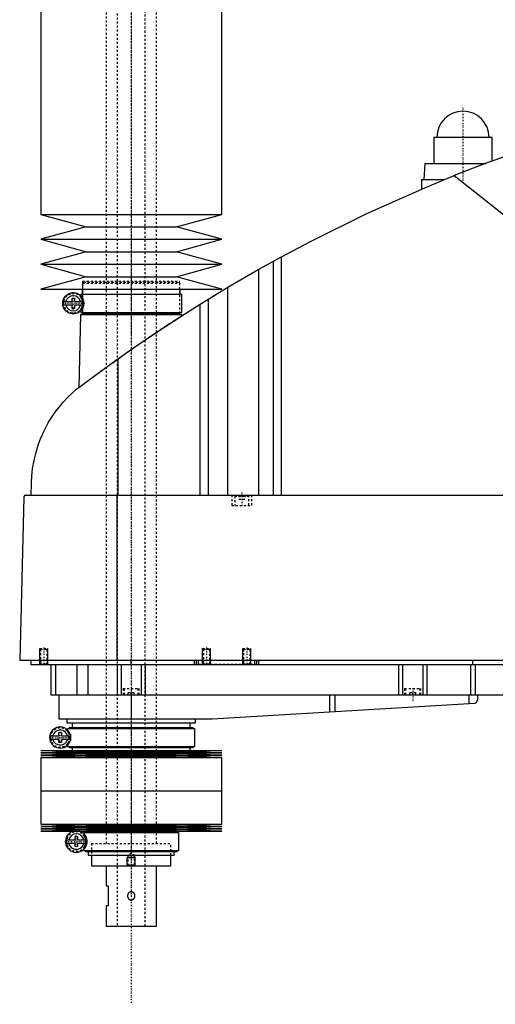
# Model space of a CAD drawing. Extents: x -1056 to 156, y -136 to 719.
# Tile 1 of 5: x -1056 to -819, y -136 to 353. Entities that reach past the tile are written whole.
import ezdxf

# ---------------------------------------------------------------- set-up
doc = ezdxf.new("R2010")
doc.units = 0
doc.linetypes.add('CENTER', pattern=[1.5, 0.45, -0.5, 0.05, -0.5])
doc.linetypes.add('DASHED', pattern=[2, 1, -1])
for name, color, linetype in [('AM_0', 7, 'CONTINUOUS'), ('AM_10', 7, 'CONTINUOUS'), ('AM_3', 7, 'DASHED'), ('AM_7', 7, 'CENTER')]:
    doc.layers.add(name, color=color, linetype=linetype)

msp = doc.modelspace()

# ---------------------------------------------------------------- linework, layer by layer
at = {"layer": 'AM_0', "color": 7, "linetype": 'CONTINUOUS'}
for p, q in [((-1045, 435.75), (-1045, 256.2)), ((-955, 256.2), (-955, 435.75)), ((-849.5, 294.5), (-849.5, 281.5)), ((-849.5, 294.5), (-820.5, 294.5)), ((-820.5, 282.67), (-820.5, 294.5)), ((-854, 281.5), (-854.5, 273.5)), ((-854, 281.5), (-823.65, 281.5)), ((-839.33, 275.44), (-695.22, 161.75)), ((-855.65, 273.5), (-855.65, 268.73)), ((-855.65, 273.5), (-844.16, 273.5)), ((-1045, 256.2), (-1022.5, 250)), ((-1045, 256.2), (-955, 256.2)), ((-977.5, 250), (-955, 256.2)), ((-1022.5, 250), (-1045, 243.8)), ((-1022.5, 250), (-977.5, 250)), ((-955, 243.8), (-977.5, 250)), ((-1045, 243.8), (-1022.5, 237.6)), ((-1045, 243.8), (-955, 243.8)), ((-977.5, 237.6), (-955, 243.8)), ((-1022.5, 237.6), (-1045, 231.4)), ((-1022.5, 237.6), (-977.5, 237.6)), ((-955, 231.4), (-977.5, 237.6)), ((-936.56, 228.89), (-925.22, 235.17)), ((-925.22, 116.6), (-925.22, 235.17)), ((-1045, 231.4), (-1022.5, 225.2)), ((-1045, 231.4), (-955, 231.4)), ((-977.5, 225.2), (-955, 231.4)), ((-929.22, 116.6), (-929.22, 232.98)), ((-1022.5, 225.2), (-1045, 219)), ((-1022.5, 225.2), (-977.5, 225.2)), ((-955, 219), (-977.5, 225.2)), ((-951.96, 219.97), (-936.56, 228.89)), ((-936.56, 116.6), (-936.56, 228.89)), ((-1045, 219), (-955, 219)), ((-1025.15, 216.5), (-1025.15, 215.72)), ((-1025.15, 216.5), (-974.85, 216.5)), ((-1024.35, 219), (-1024.35, 216.5)), ((-975.65, 216.5), (-975.65, 219)), ((-974.85, 207.5), (-974.85, 216.5)), ((-965.65, 211.64), (-951.96, 219.97)), ((-951.96, 116.6), (-951.96, 219.97)), ((-1033.63, 212.9), (-1029.45, 212.9)), ((-1029.45, 211.1), (-1033.63, 211.1)), ((-1029.45, 212.9), (-1029.45, 214.5)), ((-1029.45, 214.5), (-1028.25, 214.5)), ((-1029.45, 209.5), (-1029.45, 211.1)), ((-1028.25, 214.5), (-1028.25, 212.9)), ((-1028.25, 212.9), (-1024.07, 212.9)), ((-1028.25, 211.1), (-1028.25, 209.5)), ((-1024.07, 211.1), (-1028.25, 211.1)), ((-965.65, 116.6), (-965.65, 211.64)), ((-961.52, 116.6), (-961.52, 214.2)), ((-1028.25, 209.5), (-1029.45, 209.5)), ((-1025.17, 206.5), (-1026.04, 170.15)), ((-1025.17, 206.5), (-974.83, 206.5)), ((-1025.15, 208.28), (-1025.15, 207.5)), ((-1025.15, 207.5), (-974.85, 207.5)), ((-1024.35, 207.5), (-1024.35, 207)), ((-1024.35, 207), (-975.65, 207)), ((-1024.18, 207), (-1024.18, 206.5)), ((-975.83, 206.5), (-975.83, 207)), ((-975.65, 207), (-975.65, 207.5)), ((-974.81, 205.86), (-974.83, 206.5)), ((-1006.53, 116.6), (-1006.53, 184.45)), ((-1049.77, 116.6), (-1049.63, 122.62)), ((-1053.45, 115.63), (-1055.5, 34.5)), ((-1052.45, 116.6), (-482.05, 116.6)), ((-1007.01, 34.5), (-1007.01, 116.6)), ((-478.96, 34.5), (-1055.5, 34.5)), ((-1050, 34.5), (-1050, 32.5)), ((-1000, 32.5), (-1000, 34.5)), ((-968.5, 32.5), (-968.5, 34.5)), ((-967.5, 32.5), (-967.5, 34.5)), ((-966.5, 32.5), (-966.5, 34.5)), ((-938.5, 32.5), (-938.5, 34.5)), ((-937.5, 32.5), (-937.5, 34.5)), ((-936.5, 32.5), (-936.5, 34.5)), ((-830, 32.5), (-830, 34.5)), ((-1050, 32.5), (-510, 32.5)), ((-1040, 32.5), (-1040, 17.5)), ((-1037.69, 32.5), (-1037.69, 17.5)), ((-1027.09, 32.5), (-1027.09, 17.5)), ((-1021.56, 32.5), (-1021.56, 17.5)), ((-1007, 32.5), (-1007, 17.5)), ((-1005, 32.5), (-1005, 17.5)), ((-995, 32.5), (-995, 17.5)), ((-993, 32.5), (-993, 17.5)), ((-867, 32.5), (-867, 17.5)), ((-865, 32.5), (-865, 17.5)), ((-855, 32.5), (-855, 17.5)), ((-853, 32.5), (-853, 17.5)), ((-831.18, 32.5), (-831.18, 17.5)), ((-828.85, 32.5), (-828.85, 17.5)), ((-1040, 17.5), (-732, 17.5)), ((-1036, 17.5), (-1036, 5.5)), ((-1000, 17.5), (-1000, 5.5)), ((-901.33, 17.5), (-901.33, 8.99)), ((-898.68, 17.5), (-898.68, 9.14)), ((-832.14, 17.5), (-832.14, 13.1)), ((-827.8, 17.5), (-827.8, 14.74)), ((-959.7, 5.52), (-829.14, 13.27)), ((-1036, 5.5), (-960.3, 5.5)), ((-1032, 5.5), (-1032, 3.5)), ((-968, 3.5), (-968, 5.5)), ((-1032, 3.5), (-968, 3.5)), ((-1031.65, 0.7), (-1031.65, -0.08)), ((-1031.65, 0.7), (-968.35, 0.7)), ((-1030.85, 1.2), (-1030.85, 0.7)), ((-1030.85, 1.2), (-969.15, 1.2)), ((-1029.35, 3.5), (-1029.35, 1.2)), ((-970.65, 1.2), (-970.65, 3.5)), ((-969.15, 0.7), (-969.15, 1.2)), ((-968.35, -8.3), (-968.35, 0.7)), ((-1040.13, -2.9), (-1035.95, -2.9)), ((-1035.95, -4.7), (-1040.13, -4.7)), ((-1035.95, -2.9), (-1035.95, -1.3)), ((-1035.95, -1.3), (-1034.75, -1.3)), ((-1035.95, -6.3), (-1035.95, -4.7)), ((-1034.75, -1.3), (-1034.75, -2.9)), ((-1034.75, -2.9), (-1030.57, -2.9)), ((-1034.75, -4.7), (-1034.75, -6.3)), ((-1030.57, -4.7), (-1034.75, -4.7)), ((-1034.75, -6.3), (-1035.95, -6.3)), ((-1031.65, -7.52), (-1031.65, -8.3)), ((-1031.65, -8.3), (-968.35, -8.3)), ((-1030.85, -8.3), (-1030.85, -8.8)), ((-1030.85, -8.8), (-969.15, -8.8)), ((-1029.35, -8.8), (-1029.35, -10.25)), ((-970.65, -10.25), (-970.65, -8.8)), ((-969.15, -8.8), (-969.15, -8.3)), ((-1045, -10.25), (-1022.5, -10.82)), ((-1045, -10.25), (-955, -10.25)), ((-1022.5, -10.82), (-1045, -11.39)), ((-1045, -11.39), (-1022.5, -11.96)), ((-1045, -11.39), (-955, -11.39)), ((-1022.5, -11.96), (-1045, -12.53)), ((-1045, -12.53), (-1022.5, -13.1)), ((-1045, -12.53), (-955, -12.53)), ((-1022.5, -13.1), (-1045, -13.67)), ((-1045, -13.67), (-1045, -30.25)), ((-1045, -13.67), (-955, -13.67)), ((-1022.5, -10.82), (-977.5, -10.82)), ((-1022.5, -11.96), (-977.5, -11.96)), ((-1022.5, -13.1), (-977.5, -13.1)), ((-977.5, -10.82), (-955, -10.25)), ((-955, -11.39), (-977.5, -10.82)), ((-977.5, -11.96), (-955, -11.39)), ((-955, -12.53), (-977.5, -11.96)), ((-977.5, -13.1), (-955, -12.53)), ((-955, -13.67), (-977.5, -13.1)), ((-955, -30.25), (-955, -13.67)), ((-1045, -30.25), (-955, -30.25)), ((-1045, -30.25), (-1045, -46.83)), ((-1045, -30.25), (-955, -30.25)), ((-955, -46.83), (-955, -30.25)), ((-1045, -46.83), (-1022.5, -47.4)), ((-1045, -46.83), (-955, -46.83)), ((-1022.5, -47.4), (-1045, -47.97)), ((-1045, -47.97), (-1022.5, -48.54)), ((-1045, -47.97), (-955, -47.97)), ((-1022.5, -48.54), (-1045, -49.11)), ((-1022.5, -47.4), (-977.5, -47.4)), ((-1022.5, -48.54), (-977.5, -48.54)), ((-977.5, -47.4), (-955, -46.83)), ((-955, -47.97), (-977.5, -47.4)), ((-977.5, -48.54), (-955, -47.97)), ((-955, -49.11), (-977.5, -48.54)), ((-1045, -49.11), (-1022.5, -49.68)), ((-1045, -49.11), (-955, -49.11)), ((-1022.5, -49.68), (-1045, -50.25)), ((-1045, -50.25), (-955, -50.25)), ((-1027.95, -54.6), (-1027.95, -53)), ((-1027.95, -53), (-1026.75, -53)), ((-1026.75, -53), (-1026.75, -54.6)), ((-1023.65, -51), (-1023.65, -51.6)), ((-1023.65, -51), (-976.35, -51)), ((-1022.85, -50.5), (-1022.85, -51)), ((-1022.85, -50.5), (-977.15, -50.5)), ((-1022.5, -49.68), (-977.5, -49.68)), ((-1021.35, -50.25), (-1021.35, -50.5)), ((-978.65, -50.5), (-978.65, -50.25)), ((-977.5, -49.68), (-955, -49.11)), ((-955, -50.25), (-977.5, -49.68)), ((-977.15, -51), (-977.15, -50.5)), ((-976.35, -60), (-976.35, -51)), ((-1032.26, -54.6), (-1027.95, -54.6)), ((-1027.95, -56.4), (-1032.26, -56.4)), ((-1027.95, -58), (-1027.95, -56.4)), ((-1026.75, -58), (-1027.95, -58)), ((-1026.75, -54.6), (-1022.44, -54.6)), ((-1026.75, -56.4), (-1026.75, -58)), ((-1022.44, -56.4), (-1026.75, -56.4)), ((-1023.65, -59.4), (-1023.65, -60)), ((-1023.65, -60), (-976.35, -60)), ((-1022.85, -60), (-1022.85, -60.5)), ((-1022.85, -60.5), (-977.15, -60.5)), ((-1021.35, -60.5), (-1021.35, -62.2)), ((-1021.35, -62.2), (-978.65, -62.2)), ((-1019.75, -62.2), (-1019.75, -67.5)), ((-980.25, -67.5), (-980.25, -62.2)), ((-978.65, -62.2), (-978.65, -60.5)), ((-977.15, -60.5), (-977.15, -60)), ((-1019.75, -67.5), (-980.25, -67.5)), ((-1012.5, -67.5), (-1012.5, -77.5)), ((-987.5, -97.5), (-987.5, -67.5)), ((-1012.5, -77.5), (-1011.5, -77.5)), ((-1011.5, -77.5), (-1011.5, -87.5)), ((-1012.5, -87.5), (-1012.5, -97.5)), ((-1011.5, -87.5), (-1012.5, -87.5)), ((-1012.5, -97.5), (-987.5, -97.5))]:
    msp.add_line(p, q, dxfattribs=at)
for points in [[(-742.03, 307.16, 0), (-758.52, 302.74, 0), (-791.19, 292.86, 0), (-823.4, 281.59, 0), (-839.33, 275.44, 0)], [(-925.22, 235.17, 0), (-911.24, 242.59, 0), (-882.87, 256.58, 0), (-853.96, 269.45, 0), (-839.33, 275.44, 0)], [(-1006.53, 184.45, 0), (-999.84, 189.16, 0), (-986.3, 198.36, 0), (-972.58, 207.29, 0), (-965.65, 211.64, 0)], [(-1028.19, 168.52, 0), (-1027.65, 168.93, 0), (-1026.56, 169.75, 0), (-1025.45, 170.59, 0), (-1024.89, 171.01, 0), (-1024.33, 171.44, 0), (-1023.19, 172.3, 0), (-1022.03, 173.16, 0), (-1020.86, 174.04, 0), (-1019.67, 174.92, 0), (-1018.47, 175.81, 0), (-1017.86, 176.26, 0), (-1017.25, 176.7, 0), (-1016.03, 177.6, 0), (-1014.79, 178.51, 0), (-1013.54, 179.42, 0), (-1012.29, 180.33, 0), (-1011.02, 181.24, 0), (-1010.38, 181.7, 0), (-1009.75, 182.16, 0), (-1008.46, 183.08, 0), (-1007.18, 184, 0), (-1006.53, 184.45, 0)], [(-1049.63, 122.62, 0), (-1049.63, 122.9, 0), (-1049.61, 123.44, 0), (-1049.59, 123.97, 0), (-1049.58, 124.22, 0), (-1049.56, 124.47, 0), (-1049.53, 124.96, 0), (-1049.5, 125.44, 0), (-1049.47, 125.91, 0), (-1049.43, 126.37, 0), (-1049.39, 126.83, 0), (-1049.37, 127.05, 0), (-1049.35, 127.27, 0), (-1049.31, 127.72, 0), (-1049.26, 128.15, 0), (-1049.07, 129.67, 0), (-1048.88, 130.94, 0), (-1048.67, 132.21, 0), (-1048.16, 134.76, 0), (-1047.54, 137.32, 0), (-1046.8, 139.89, 0), (-1045.93, 142.48, 0), (-1044.93, 145.07, 0), (-1044.38, 146.37, 0), (-1043.8, 147.67, 0), (-1042.52, 150.27, 0), (-1041.09, 152.85, 0), (-1039.52, 155.41, 0), (-1037.8, 157.92, 0), (-1035.93, 160.4, 0), (-1034.94, 161.61, 0), (-1033.91, 162.81, 0), (-1031.74, 165.15, 0), (-1029.41, 167.42, 0), (-1028.19, 168.52, 0)], [(-1052.45, 116.6, 0), (-1052.48, 116.6, 0), (-1052.54, 116.6, 0), (-1052.61, 116.59, 0), (-1052.64, 116.58, 0), (-1052.67, 116.57, 0), (-1052.74, 116.56, 0), (-1052.8, 116.54, 0), (-1052.86, 116.51, 0), (-1052.93, 116.48, 0), (-1052.99, 116.44, 0), (-1053.02, 116.42, 0), (-1053.05, 116.4, 0), (-1053.1, 116.36, 0), (-1053.16, 116.3, 0), (-1053.21, 116.24, 0), (-1053.27, 116.18, 0), (-1053.3, 116.13, 0), (-1053.3, 116.12, 0), (-1053.31, 116.11, 0), (-1053.32, 116.1, 0), (-1053.32, 116.09, 0), (-1053.33, 116.08, 0), (-1053.34, 116.06, 0), (-1053.34, 116.05, 0), (-1053.35, 116.04, 0), (-1053.35, 116.03, 0), (-1053.36, 116.01, 0), (-1053.37, 116, 0), (-1053.37, 115.99, 0), (-1053.38, 115.97, 0), (-1053.39, 115.95, 0), (-1053.39, 115.93, 0), (-1053.4, 115.91, 0), (-1053.41, 115.89, 0), (-1053.41, 115.88, 0), (-1053.41, 115.87, 0), (-1053.42, 115.84, 0), (-1053.43, 115.82, 0), (-1053.43, 115.79, 0), (-1053.43, 115.78, 0), (-1053.43, 115.77, 0), (-1053.44, 115.77, 0), (-1053.44, 115.77, 0), (-1053.44, 115.76, 0), (-1053.44, 115.76, 0), (-1053.44, 115.75, 0), (-1053.44, 115.75, 0), (-1053.44, 115.74, 0), (-1053.44, 115.74, 0), (-1053.44, 115.74, 0), (-1053.44, 115.73, 0), (-1053.44, 115.73, 0), (-1053.44, 115.72, 0), (-1053.44, 115.72, 0), (-1053.44, 115.72, 0), (-1053.44, 115.71, 0), (-1053.44, 115.71, 0), (-1053.44, 115.71, 0), (-1053.44, 115.7, 0), (-1053.45, 115.7, 0), (-1053.45, 115.69, 0), (-1053.45, 115.69, 0), (-1053.45, 115.68, 0), (-1053.45, 115.68, 0), (-1053.45, 115.67, 0), (-1053.45, 115.67, 0), (-1053.45, 115.67, 0), (-1053.45, 115.66, 0), (-1053.45, 115.65, 0), (-1053.45, 115.65, 0), (-1053.45, 115.64, 0), (-1053.45, 115.64, 0), (-1053.45, 115.64, 0), (-1053.45, 115.63, 0), (-1053.45, 115.63, 0), (-1053.45, 115.63, 0)], [(-829.14, 13.27, 0), (-829.07, 13.3, 0), (-828.93, 13.36, 0), (-828.8, 13.42, 0), (-828.73, 13.46, 0), (-828.67, 13.49, 0), (-828.56, 13.57, 0), (-828.45, 13.66, 0), (-828.35, 13.75, 0), (-828.26, 13.84, 0), (-828.18, 13.94, 0), (-828.14, 13.99, 0), (-828.11, 14.04, 0), (-828.04, 14.14, 0), (-827.98, 14.24, 0), (-827.93, 14.34, 0), (-827.89, 14.44, 0), (-827.86, 14.53, 0), (-827.84, 14.58, 0), (-827.84, 14.58, 0), (-827.84, 14.6, 0), (-827.83, 14.61, 0), (-827.83, 14.62, 0), (-827.83, 14.62, 0), (-827.83, 14.64, 0), (-827.82, 14.65, 0), (-827.82, 14.66, 0), (-827.82, 14.67, 0), (-827.81, 14.68, 0), (-827.81, 14.69, 0), (-827.81, 14.69, 0), (-827.81, 14.7, 0), (-827.81, 14.71, 0), (-827.8, 14.72, 0), (-827.8, 14.72, 0), (-827.8, 14.73, 0), (-827.8, 14.73, 0), (-827.8, 14.73, 0), (-827.8, 14.73, 0), (-827.8, 14.74, 0), (-827.8, 14.74, 0)], [(-1030.34, -2.22, 0), (-1030.34, -2.23, 0), (-1030.34, -2.24, 0), (-1030.33, -2.26, 0), (-1030.33, -2.27, 0), (-1030.33, -2.28, 0), (-1030.32, -2.29, 0), (-1030.32, -2.31, 0), (-1030.31, -2.33, 0), (-1030.31, -2.35, 0), (-1030.3, -2.37, 0), (-1030.3, -2.38, 0), (-1030.3, -2.39, 0), (-1030.3, -2.41, 0), (-1030.29, -2.44, 0), (-1030.29, -2.46, 0), (-1030.28, -2.48, 0), (-1030.28, -2.51, 0), (-1030.28, -2.52, 0), (-1030.27, -2.53, 0), (-1030.27, -2.56, 0), (-1030.27, -2.58, 0), (-1030.26, -2.59, 0), (-1030.26, -2.61, 0), (-1030.26, -2.63, 0), (-1030.25, -2.66, 0), (-1030.25, -2.67, 0), (-1030.25, -2.69, 0), (-1030.25, -2.71, 0), (-1030.24, -2.74, 0), (-1030.24, -2.77, 0), (-1030.24, -2.8, 0), (-1030.23, -2.83, 0), (-1030.23, -2.84, 0), (-1030.23, -2.86, 0), (-1030.23, -2.89, 0), (-1030.23, -2.92, 0), (-1030.22, -2.95, 0), (-1030.22, -2.98, 0), (-1030.22, -3.02, 0), (-1030.22, -3.03, 0), (-1030.22, -3.05, 0), (-1030.21, -3.08, 0), (-1030.21, -3.11, 0), (-1030.21, -3.15, 0), (-1030.21, -3.18, 0), (-1030.2, -3.21, 0), (-1030.2, -3.23, 0), (-1030.2, -3.25, 0), (-1030.2, -3.28, 0), (-1030.2, -3.31, 0), (-1030.19, -3.43, 0), (-1030.19, -3.64, 0), (-1030.19, -3.74, 0), (-1030.19, -3.84, 0), (-1030.19, -4.04, 0), (-1030.2, -4.25, 0), (-1030.2, -4.37, 0), (-1030.21, -4.4, 0), (-1030.21, -4.43, 0), (-1030.21, -4.45, 0), (-1030.21, -4.47, 0), (-1030.21, -4.5, 0), (-1030.21, -4.53, 0), (-1030.22, -4.56, 0), (-1030.22, -4.6, 0), (-1030.22, -4.63, 0), (-1030.22, -4.65, 0), (-1030.22, -4.66, 0), (-1030.23, -4.7, 0), (-1030.23, -4.73, 0), (-1030.23, -4.76, 0), (-1030.24, -4.79, 0), (-1030.24, -4.83, 0), (-1030.24, -4.84, 0), (-1030.24, -4.86, 0), (-1030.25, -4.89, 0), (-1030.25, -4.92, 0), (-1030.25, -4.93, 0), (-1030.26, -4.95, 0), (-1030.26, -4.98, 0), (-1030.26, -5.01, 0), (-1030.27, -5.03, 0), (-1030.27, -5.04, 0), (-1030.27, -5.07, 0), (-1030.28, -5.1, 0), (-1030.28, -5.12, 0), (-1030.29, -5.15, 0), (-1030.29, -5.18, 0), (-1030.3, -5.19, 0), (-1030.3, -5.2, 0), (-1030.3, -5.23, 0), (-1030.31, -5.25, 0), (-1030.31, -5.27, 0), (-1030.32, -5.29, 0), (-1030.32, -5.31, 0), (-1030.33, -5.32, 0), (-1030.33, -5.33, 0), (-1030.34, -5.35, 0), (-1030.34, -5.37, 0), (-1030.34, -5.38, 0)]]:
    msp.add_polyline3d(points, dxfattribs=at)
msp.add_circle((-1028.85, 212), 5.25, dxfattribs=at)
for centre, radius, start, end in [((-835, 294.5), 13, 0, 180), ((-1028.85, 212), 3.75, 13.8865, 166.1135), ((-1028.85, 212), 4.87, 169.3459, 190.6541), ((-1028.85, 212), 3.75, 193.8865, 346.1135), ((-1028.85, 212), 4.87, 349.3459, 10.6541), ((-960.3, 15.5), 10, 270, 273.4), ((-1035.35, -3.8), 5.25, 17.5154, 342.4846), ((-1035.35, -3.8), 4.87, 169.3459, 190.6541), ((-1035.35, -3.8), 3.75, 13.8865, 166.1135), ((-1035.35, -3.8), 3.75, 193.8865, 346.1135), ((-1035.35, -3.8), 4.87, 349.3459, 10.6541), ((-1027.35, -55.5), 5.38, 102.3808, 77.6192), ((-1027.35, -55.5), 3.87, 13.43, 166.57), ((-1027.35, -55.5), 4.99, 169.6156, 190.3844), ((-1027.35, -55.5), 3.88, 193.43, 346.57), ((-1027.35, -55.5), 4.99, 349.6156, 10.3844)]:
    msp.add_arc(centre, radius, start, end, dxfattribs=at)
at = {"layer": 'AM_10', "color": 7, "linetype": 'CONTINUOUS'}
for p, q in [((-1045.5, 32.5), (-1045.5, 40.5)), ((-1041.5, 32.5), (-1041.5, 40.5)), ((-964.5, 32.5), (-964.5, 40.5)), ((-960.5, 32.5), (-960.5, 40.5)), ((-944.5, 32.5), (-944.5, 40.5)), ((-940.5, 32.5), (-940.5, 40.5)), ((-1001.62, -62.84), (-1002, -63.5)), ((-998, -63.5), (-1002, -63.5)), ((-1002, -67.5), (-1002, -63.5)), ((-998.38, -62.84), (-998, -63.5)), ((-998, -67.5), (-998, -63.5))]:
    msp.add_line(p, q, dxfattribs=at)
at = {"layer": 'AM_3', "color": 6, "linetype": 'DASHED'}
for p, q in [((-1007, 680), (-1007, -97.5)), ((-993, -97.5), (-993, 680)), ((-1012.5, 664.5), (-1012.5, -56.5)), ((-987.5, -56.5), (-987.5, 664.5)), ((-1024.18, 223), (-1024.18, 207)), ((-1024.18, 223), (-975.83, 223)), ((-1023.67, 222.5), (-1024.18, 222)), ((-1024.18, 222), (-1024.18, 207)), ((-1024.18, 222), (-975.83, 222)), ((-1023.67, 222.5), (-976.33, 222.5)), ((-975.83, 222), (-976.33, 222.5)), ((-975.83, 207), (-975.83, 223)), ((-975.83, 207), (-975.83, 222)), ((-1025.15, 215.72), (-1025.15, 215.06)), ((-1024.16, 209.65), (-1024.16, 214.35)), ((-1025.15, 208.94), (-1025.15, 208.28)), ((-950, 116.6), (-950, 111.6)), ((-948.1, 116.6), (-948.5, 116.2)), ((-948.5, 116.2), (-948.5, 111.6)), ((-948.5, 116.2), (-941.5, 116.2)), ((-946.5, 116.6), (-946.5, 114.6)), ((-946.5, 114.6), (-943.5, 114.6)), ((-945, 116.6), (-945, 114.6)), ((-943.5, 116.6), (-943.5, 114.6)), ((-941.5, 116.2), (-941.9, 116.6)), ((-941.5, 111.6), (-941.5, 116.2)), ((-940, 111.6), (-940, 116.6)), ((-950, 111.6), (-940, 111.6)), ((-1045.5, 40.5), (-1045.12, 40.12)), ((-1045.5, 40.5), (-1041.5, 40.5)), ((-1045.12, 40.12), (-1045.12, 32.88)), ((-1045.12, 40.12), (-1041.88, 40.12)), ((-1041.88, 40.12), (-1041.5, 40.5)), ((-1041.88, 32.88), (-1041.88, 40.12)), ((-964.5, 40.5), (-964.12, 40.12)), ((-964.5, 40.5), (-960.5, 40.5)), ((-964.12, 40.12), (-964.12, 32.88)), ((-964.12, 40.12), (-960.88, 40.12)), ((-960.88, 40.12), (-960.5, 40.5)), ((-960.88, 32.88), (-960.88, 40.12)), ((-944.5, 40.5), (-944.12, 40.12)), ((-944.5, 40.5), (-940.5, 40.5)), ((-944.12, 40.12), (-944.12, 32.88)), ((-944.12, 40.12), (-940.88, 40.12)), ((-940.88, 40.12), (-940.5, 40.5)), ((-940.88, 32.88), (-940.88, 40.12)), ((-1045.12, 32.88), (-1045.5, 32.5)), ((-1045.12, 32.88), (-1041.88, 32.88)), ((-1041.5, 32.5), (-1041.88, 32.88)), ((-937.5, 32.5), (-966.5, 32.5)), ((-964.12, 32.88), (-964.5, 32.5)), ((-964.12, 32.88), (-960.88, 32.88)), ((-960.5, 32.5), (-960.88, 32.88)), ((-944.12, 32.88), (-944.5, 32.5)), ((-944.12, 32.88), (-940.88, 32.88)), ((-940.5, 32.5), (-940.88, 32.88)), ((-1004, 20.5), (-1004, 17.5)), ((-1004, 20.5), (-996, 20.5)), ((-1003.5, 20.5), (-1003.5, 17.5)), ((-996.5, 17.5), (-996.5, 20.5)), ((-996, 17.5), (-996, 20.5)), ((-864, 20.5), (-864, 17.5)), ((-864, 20.5), (-856, 20.5)), ((-863.5, 20.5), (-863.5, 17.5)), ((-856.5, 17.5), (-856.5, 20.5)), ((-856, 17.5), (-856, 20.5)), ((-998.5, 18.5), (-1001.5, 18.5)), ((-1001.5, 17.5), (-1001.5, 18.5)), ((-1000, 17.5), (-1000, 18.5)), ((-998.5, 17.5), (-998.5, 18.5)), ((-858.5, 18.5), (-861.5, 18.5)), ((-861.5, 17.5), (-861.5, 18.5)), ((-860, 17.5), (-860, 18.5)), ((-858.5, 17.5), (-858.5, 18.5)), ((-1031.65, -0.08), (-1031.65, -0.74)), ((-1030.87, -6.53), (-1030.87, -1.07)), ((-1031.65, -6.86), (-1031.65, -7.52)), ((-1023.65, -51.6), (-1023.65, -52.44)), ((-1022.59, -58), (-1022.59, -53)), ((-1023.65, -58.56), (-1023.65, -59.4)), ((-1019.75, -56.5), (-980.25, -56.5)), ((-1019.75, -56.5), (-1019.75, -62.2)), ((-1019.75, -56.5), (-980.25, -56.5)), ((-980.25, -62.2), (-980.25, -56.5)), ((-1000, -61.5), (-1001.62, -62.44)), ((-1001.62, -62.44), (-1001.62, -67.12)), ((-1001.62, -62.44), (-998.38, -62.44)), ((-998.38, -62.44), (-1000, -61.5)), ((-998.38, -67.12), (-998.38, -62.44)), ((-1001.62, -67.12), (-1002, -67.5)), ((-1001.62, -67.12), (-998.38, -67.12)), ((-998, -67.5), (-998.38, -67.12))]:
    msp.add_line(p, q, dxfattribs=at)
for points in [[(-1024.16, 213, 0), (-1024.16, 213.03, 0), (-1024.18, 213.09, 0), (-1024.19, 213.14, 0), (-1024.19, 213.17, 0), (-1024.2, 213.2, 0), (-1024.21, 213.25, 0), (-1024.23, 213.29, 0), (-1024.24, 213.34, 0), (-1024.25, 213.39, 0), (-1024.27, 213.43, 0), (-1024.28, 213.45, 0), (-1024.28, 213.47, 0), (-1024.3, 213.52, 0), (-1024.31, 213.56, 0), (-1024.32, 213.6, 0), (-1024.34, 213.64, 0), (-1024.35, 213.67, 0), (-1024.36, 213.69, 0), (-1024.37, 213.71, 0), (-1024.38, 213.75, 0), (-1024.39, 213.78, 0), (-1024.4, 213.8, 0), (-1024.41, 213.82, 0), (-1024.42, 213.85, 0), (-1024.43, 213.88, 0), (-1024.44, 213.9, 0), (-1024.45, 213.92, 0), (-1024.46, 213.95, 0), (-1024.48, 213.98, 0), (-1024.52, 214.08, 0), (-1024.61, 214.24, 0), (-1024.68, 214.38, 0), (-1024.76, 214.51, 0), (-1024.83, 214.62, 0), (-1024.86, 214.67, 0), (-1024.89, 214.71, 0), (-1024.95, 214.79, 0), (-1025, 214.86, 0), (-1025.04, 214.92, 0), (-1025.08, 214.97, 0), (-1025.11, 215, 0), (-1025.12, 215.02, 0), (-1025.13, 215.03, 0), (-1025.14, 215.05, 0), (-1025.15, 215.06, 0), (-1025.15, 215.06, 0)], [(-1025.15, 208.94, 0), (-1025.15, 208.94, 0), (-1025.14, 208.95, 0), (-1025.13, 208.97, 0), (-1025.12, 208.98, 0), (-1025.11, 209, 0), (-1025.08, 209.03, 0), (-1025.04, 209.08, 0), (-1025, 209.14, 0), (-1024.95, 209.21, 0), (-1024.89, 209.29, 0), (-1024.86, 209.33, 0), (-1024.83, 209.38, 0), (-1024.76, 209.49, 0), (-1024.68, 209.62, 0), (-1024.61, 209.76, 0), (-1024.52, 209.92, 0), (-1024.48, 210.02, 0), (-1024.46, 210.05, 0), (-1024.45, 210.08, 0), (-1024.44, 210.1, 0), (-1024.43, 210.12, 0), (-1024.42, 210.15, 0), (-1024.41, 210.18, 0), (-1024.4, 210.2, 0), (-1024.39, 210.22, 0), (-1024.38, 210.25, 0), (-1024.37, 210.29, 0), (-1024.36, 210.31, 0), (-1024.35, 210.33, 0), (-1024.34, 210.36, 0), (-1024.32, 210.4, 0), (-1024.31, 210.44, 0), (-1024.3, 210.48, 0), (-1024.28, 210.53, 0), (-1024.28, 210.55, 0), (-1024.27, 210.57, 0), (-1024.25, 210.61, 0), (-1024.24, 210.66, 0), (-1024.23, 210.71, 0), (-1024.21, 210.75, 0), (-1024.2, 210.8, 0), (-1024.19, 210.83, 0), (-1024.19, 210.86, 0), (-1024.18, 210.91, 0), (-1024.16, 210.97, 0), (-1024.16, 211, 0)], [(-1026.04, 170.15, 0), (-1026.04, 170.15, 0), (-1026.01, 170.17, 0), (-1025.96, 170.21, 0), (-1025.93, 170.23, 0), (-1025.89, 170.26, 0), (-1025.78, 170.34, 0), (-1025.66, 170.44, 0), (-1025.5, 170.55, 0), (-1025.32, 170.69, 0), (-1025.12, 170.84, 0), (-1025.01, 170.93, 0), (-1024.89, 171.02, 0), (-1024.64, 171.21, 0), (-1024.36, 171.41, 0), (-1024.06, 171.64, 0), (-1023.74, 171.88, 0), (-1023.4, 172.14, 0), (-1023.22, 172.27, 0), (-1023.04, 172.41, 0), (-1022.66, 172.7, 0), (-1022.26, 172.99, 0), (-1022.05, 173.15, 0), (-1021.84, 173.3, 0), (-1021.41, 173.63, 0), (-1020.97, 173.96, 0), (-1020.74, 174.12, 0), (-1020.51, 174.3, 0), (-1020.04, 174.64, 0), (-1019.57, 175, 0), (-1019.08, 175.35, 0), (-1018.59, 175.72, 0), (-1018.08, 176.09, 0), (-1017.82, 176.28, 0), (-1017.56, 176.48, 0), (-1017.02, 176.87, 0), (-1016.47, 177.28, 0), (-1015.91, 177.69, 0), (-1015.34, 178.11, 0), (-1014.75, 178.54, 0), (-1014.45, 178.76, 0), (-1014.15, 178.97, 0), (-1013.54, 179.42, 0), (-1012.93, 179.86, 0), (-1012.3, 180.32, 0), (-1011.67, 180.78, 0), (-1011.02, 181.24, 0), (-1010.7, 181.47, 0), (-1010.37, 181.71, 0), (-1009.72, 182.18, 0), (-1009.06, 182.65, 0), (-1008.39, 183.13, 0), (-1007.73, 183.6, 0), (-1007.05, 184.08, 0), (-1006.72, 184.32, 0), (-1006.38, 184.56, 0), (-1005.7, 185.04, 0), (-1005.03, 185.52, 0), (-1004.35, 186, 0), (-1003.67, 186.47, 0), (-1003, 186.95, 0), (-1002.66, 187.18, 0), (-1002.33, 187.42, 0), (-1001.66, 187.89, 0), (-1001, 188.35, 0), (-1000.67, 188.58, 0), (-1000.34, 188.81, 0), (-999.68, 189.26, 0), (-999.03, 189.72, 0), (-998.69, 189.95, 0), (-998.36, 190.18, 0), (-997.69, 190.65, 0), (-997.02, 191.11, 0), (-996.34, 191.58, 0), (-995.66, 192.04, 0), (-994.98, 192.51, 0), (-994.64, 192.74, 0), (-994.3, 192.98, 0), (-993.61, 193.44, 0), (-992.93, 193.9, 0), (-992.26, 194.36, 0), (-991.58, 194.82, 0), (-990.91, 195.27, 0), (-990.58, 195.5, 0), (-990.25, 195.72, 0), (-989.59, 196.16, 0), (-988.94, 196.6, 0), (-988.29, 197.03, 0), (-987.66, 197.46, 0), (-987.03, 197.88, 0), (-986.72, 198.09, 0), (-986.41, 198.29, 0), (-985.8, 198.69, 0), (-985.21, 199.09, 0), (-984.62, 199.48, 0), (-984.05, 199.85, 0), (-983.5, 200.22, 0), (-983.22, 200.4, 0), (-982.95, 200.58, 0), (-982.43, 200.92, 0), (-981.91, 201.26, 0), (-981.42, 201.58, 0), (-980.93, 201.9, 0), (-980.46, 202.21, 0), (-980.22, 202.37, 0), (-979.99, 202.52, 0), (-979.53, 202.81, 0), (-979.09, 203.1, 0), (-978.88, 203.24, 0), (-978.67, 203.38, 0), (-978.26, 203.64, 0), (-977.87, 203.89, 0), (-977.68, 204.02, 0), (-977.5, 204.13, 0), (-977.15, 204.36, 0), (-976.82, 204.57, 0), (-976.52, 204.77, 0), (-976.23, 204.95, 0), (-975.98, 205.12, 0), (-975.86, 205.19, 0), (-975.74, 205.27, 0), (-975.53, 205.4, 0), (-975.35, 205.52, 0), (-975.2, 205.62, 0), (-975.07, 205.7, 0), (-974.97, 205.76, 0), (-974.92, 205.79, 0), (-974.89, 205.81, 0), (-974.84, 205.85, 0), (-974.81, 205.86, 0), (-974.81, 205.86, 0)], [(-1030.87, -2.09, 0), (-1030.9, -2, 0), (-1030.97, -1.83, 0), (-1031.04, -1.69, 0), (-1031.07, -1.62, 0), (-1031.11, -1.55, 0), (-1031.17, -1.43, 0), (-1031.24, -1.33, 0), (-1031.3, -1.23, 0), (-1031.35, -1.14, 0), (-1031.41, -1.06, 0), (-1031.43, -1.03, 0), (-1031.45, -1, 0), (-1031.5, -0.94, 0), (-1031.53, -0.89, 0), (-1031.57, -0.84, 0), (-1031.6, -0.81, 0), (-1031.62, -0.78, 0), (-1031.63, -0.77, 0), (-1031.63, -0.76, 0), (-1031.64, -0.75, 0), (-1031.65, -0.74, 0), (-1031.65, -0.74, 0)], [(-1031.65, -6.86, 0), (-1031.65, -6.86, 0), (-1031.64, -6.85, 0), (-1031.63, -6.84, 0), (-1031.63, -6.83, 0), (-1031.62, -6.82, 0), (-1031.6, -6.79, 0), (-1031.57, -6.76, 0), (-1031.53, -6.71, 0), (-1031.5, -6.66, 0), (-1031.45, -6.6, 0), (-1031.43, -6.57, 0), (-1031.41, -6.54, 0), (-1031.35, -6.46, 0), (-1031.3, -6.37, 0), (-1031.24, -6.27, 0), (-1031.17, -6.17, 0), (-1031.11, -6.05, 0), (-1031.07, -5.98, 0), (-1031.04, -5.91, 0), (-1030.97, -5.77, 0), (-1030.9, -5.6, 0), (-1030.87, -5.51, 0)], [(-1022.59, -54.88, 0), (-1022.59, -54.85, 0), (-1022.6, -54.78, 0), (-1022.62, -54.71, 0), (-1022.62, -54.68, 0), (-1022.63, -54.65, 0), (-1022.64, -54.58, 0), (-1022.65, -54.52, 0), (-1022.66, -54.46, 0), (-1022.68, -54.41, 0), (-1022.69, -54.35, 0), (-1022.7, -54.32, 0), (-1022.7, -54.29, 0), (-1022.72, -54.24, 0), (-1022.73, -54.19, 0), (-1022.75, -54.14, 0), (-1022.76, -54.1, 0), (-1022.77, -54.05, 0), (-1022.78, -54.03, 0), (-1022.79, -54, 0), (-1022.8, -53.96, 0), (-1022.82, -53.92, 0), (-1022.83, -53.9, 0), (-1022.83, -53.88, 0), (-1022.85, -53.84, 0), (-1022.86, -53.8, 0), (-1022.87, -53.78, 0), (-1022.88, -53.76, 0), (-1022.89, -53.72, 0), (-1022.91, -53.69, 0), (-1022.92, -53.65, 0), (-1022.94, -53.62, 0), (-1022.95, -53.58, 0), (-1022.96, -53.56, 0), (-1022.96, -53.55, 0), (-1022.98, -53.52, 0), (-1022.99, -53.48, 0), (-1023.04, -53.38, 0), (-1023.13, -53.21, 0), (-1023.21, -53.07, 0), (-1023.29, -52.95, 0), (-1023.32, -52.89, 0), (-1023.36, -52.84, 0), (-1023.42, -52.74, 0), (-1023.48, -52.66, 0), (-1023.53, -52.6, 0), (-1023.57, -52.54, 0), (-1023.6, -52.5, 0), (-1023.61, -52.49, 0), (-1023.63, -52.47, 0), (-1023.64, -52.45, 0), (-1023.65, -52.44, 0), (-1023.65, -52.44, 0)], [(-1023.65, -58.56, 0), (-1023.65, -58.56, 0), (-1023.64, -58.55, 0), (-1023.63, -58.53, 0), (-1023.61, -58.51, 0), (-1023.6, -58.5, 0), (-1023.57, -58.46, 0), (-1023.53, -58.4, 0), (-1023.48, -58.34, 0), (-1023.42, -58.26, 0), (-1023.36, -58.16, 0), (-1023.32, -58.11, 0), (-1023.29, -58.05, 0), (-1023.21, -57.93, 0), (-1023.13, -57.79, 0), (-1023.04, -57.62, 0), (-1022.99, -57.52, 0), (-1022.98, -57.48, 0), (-1022.96, -57.45, 0), (-1022.96, -57.44, 0), (-1022.95, -57.42, 0), (-1022.94, -57.38, 0), (-1022.92, -57.35, 0), (-1022.91, -57.31, 0), (-1022.89, -57.28, 0), (-1022.88, -57.24, 0), (-1022.87, -57.22, 0), (-1022.86, -57.2, 0), (-1022.85, -57.16, 0), (-1022.83, -57.12, 0), (-1022.83, -57.1, 0), (-1022.82, -57.08, 0), (-1022.8, -57.04, 0), (-1022.79, -57, 0), (-1022.78, -56.97, 0), (-1022.77, -56.95, 0), (-1022.76, -56.9, 0), (-1022.75, -56.86, 0), (-1022.73, -56.81, 0), (-1022.72, -56.76, 0), (-1022.7, -56.71, 0), (-1022.7, -56.68, 0), (-1022.69, -56.65, 0), (-1022.68, -56.59, 0), (-1022.66, -56.54, 0), (-1022.65, -56.48, 0), (-1022.64, -56.42, 0), (-1022.63, -56.35, 0), (-1022.62, -56.32, 0), (-1022.62, -56.29, 0), (-1022.6, -56.22, 0), (-1022.59, -56.15, 0), (-1022.59, -56.12, 0)], [(-1000, -80.5, 0), (-1000.03, -80.5, 0), (-1000.08, -80.5, 0), (-1000.14, -80.51, 0), (-1000.16, -80.51, 0), (-1000.19, -80.51, 0), (-1000.25, -80.52, 0), (-1000.3, -80.53, 0), (-1000.36, -80.54, 0), (-1000.41, -80.55, 0), (-1000.47, -80.56, 0), (-1000.49, -80.57, 0), (-1000.52, -80.58, 0), (-1000.57, -80.6, 0), (-1000.63, -80.62, 0), (-1000.68, -80.64, 0), (-1000.73, -80.66, 0), (-1000.78, -80.69, 0), (-1000.81, -80.7, 0), (-1000.83, -80.71, 0), (-1000.88, -80.74, 0), (-1000.93, -80.77, 0), (-1000.96, -80.78, 0), (-1000.98, -80.8, 0), (-1001.03, -80.83, 0), (-1001.07, -80.87, 0), (-1001.09, -80.88, 0), (-1001.12, -80.9, 0), (-1001.16, -80.94, 0), (-1001.2, -80.97, 0), (-1001.24, -81.01, 0), (-1001.28, -81.05, 0), (-1001.32, -81.09, 0), (-1001.34, -81.11, 0), (-1001.35, -81.13, 0), (-1001.39, -81.17, 0), (-1001.42, -81.21, 0), (-1001.46, -81.26, 0), (-1001.49, -81.3, 0), (-1001.52, -81.35, 0), (-1001.54, -81.37, 0), (-1001.55, -81.4, 0), (-1001.58, -81.44, 0), (-1001.61, -81.49, 0), (-1001.63, -81.54, 0), (-1001.66, -81.6, 0), (-1001.68, -81.65, 0), (-1001.69, -81.67, 0), (-1001.71, -81.7, 0), (-1001.73, -81.75, 0), (-1001.75, -81.81, 0), (-1001.76, -81.86, 0), (-1001.78, -81.92, 0), (-1001.79, -81.97, 0), (-1001.8, -82, 0), (-1001.81, -82.03, 0), (-1001.82, -82.09, 0), (-1001.83, -82.14, 0), (-1001.84, -82.2, 0), (-1001.85, -82.25, 0), (-1001.85, -82.31, 0), (-1001.85, -82.34, 0), (-1001.86, -82.36, 0), (-1001.86, -82.42, 0), (-1001.86, -82.47, 0), (-1001.86, -82.5, 0), (-1001.86, -82.53, 0), (-1001.86, -82.58, 0), (-1001.86, -82.64, 0), (-1001.85, -82.66, 0), (-1001.85, -82.69, 0), (-1001.85, -82.75, 0), (-1001.84, -82.8, 0), (-1001.83, -82.86, 0), (-1001.82, -82.92, 0), (-1001.81, -82.97, 0), (-1001.8, -83, 0), (-1001.79, -83.03, 0), (-1001.78, -83.08, 0), (-1001.76, -83.14, 0), (-1001.75, -83.19, 0), (-1001.73, -83.25, 0), (-1001.7, -83.3, 0), (-1001.69, -83.33, 0), (-1001.68, -83.35, 0), (-1001.66, -83.41, 0), (-1001.63, -83.46, 0), (-1001.61, -83.51, 0), (-1001.58, -83.56, 0), (-1001.55, -83.61, 0), (-1001.53, -83.63, 0), (-1001.52, -83.65, 0), (-1001.49, -83.7, 0), (-1001.46, -83.74, 0), (-1001.42, -83.79, 0), (-1001.39, -83.83, 0), (-1001.35, -83.87, 0), (-1001.34, -83.89, 0), (-1001.32, -83.91, 0), (-1001.28, -83.95, 0), (-1001.24, -83.99, 0), (-1001.2, -84.03, 0), (-1001.16, -84.06, 0), (-1001.11, -84.1, 0), (-1001.09, -84.12, 0), (-1001.07, -84.13, 0), (-1001.02, -84.17, 0), (-1000.98, -84.2, 0), (-1000.95, -84.22, 0), (-1000.93, -84.23, 0), (-1000.88, -84.26, 0), (-1000.83, -84.29, 0), (-1000.81, -84.3, 0), (-1000.78, -84.31, 0), (-1000.73, -84.34, 0), (-1000.68, -84.36, 0), (-1000.63, -84.38, 0), (-1000.57, -84.4, 0), (-1000.52, -84.42, 0), (-1000.49, -84.43, 0), (-1000.46, -84.44, 0), (-1000.41, -84.45, 0), (-1000.36, -84.46, 0), (-1000.3, -84.47, 0), (-1000.25, -84.48, 0), (-1000.19, -84.49, 0), (-1000.16, -84.49, 0), (-1000.14, -84.49, 0), (-1000.08, -84.5, 0), (-1000.03, -84.5, 0), (-1000, -84.5, 0)], [(-1000, -84.5, 0), (-999.97, -84.5, 0), (-999.92, -84.5, 0), (-999.86, -84.49, 0), (-999.84, -84.49, 0), (-999.81, -84.49, 0), (-999.75, -84.48, 0), (-999.7, -84.47, 0), (-999.64, -84.46, 0), (-999.59, -84.45, 0), (-999.53, -84.44, 0), (-999.51, -84.43, 0), (-999.48, -84.42, 0), (-999.43, -84.4, 0), (-999.37, -84.38, 0), (-999.32, -84.36, 0), (-999.27, -84.34, 0), (-999.22, -84.31, 0), (-999.19, -84.3, 0), (-999.17, -84.29, 0), (-999.12, -84.26, 0), (-999.07, -84.23, 0), (-999.04, -84.22, 0), (-999.02, -84.2, 0), (-998.97, -84.17, 0), (-998.93, -84.13, 0), (-998.91, -84.12, 0), (-998.88, -84.1, 0), (-998.84, -84.06, 0), (-998.8, -84.03, 0), (-998.76, -83.99, 0), (-998.72, -83.95, 0), (-998.68, -83.91, 0), (-998.66, -83.89, 0), (-998.65, -83.87, 0), (-998.61, -83.83, 0), (-998.58, -83.79, 0), (-998.54, -83.74, 0), (-998.51, -83.7, 0), (-998.48, -83.65, 0), (-998.46, -83.63, 0), (-998.45, -83.6, 0), (-998.42, -83.56, 0), (-998.39, -83.51, 0), (-998.37, -83.46, 0), (-998.34, -83.4, 0), (-998.32, -83.35, 0), (-998.31, -83.33, 0), (-998.29, -83.3, 0), (-998.27, -83.25, 0), (-998.25, -83.19, 0), (-998.24, -83.14, 0), (-998.22, -83.08, 0), (-998.21, -83.03, 0), (-998.2, -83, 0), (-998.19, -82.97, 0), (-998.18, -82.92, 0), (-998.17, -82.86, 0), (-998.16, -82.8, 0), (-998.15, -82.75, 0), (-998.15, -82.69, 0), (-998.15, -82.66, 0), (-998.14, -82.64, 0), (-998.14, -82.58, 0), (-998.14, -82.53, 0), (-998.14, -82.5, 0), (-998.14, -82.47, 0), (-998.14, -82.42, 0), (-998.14, -82.36, 0), (-998.15, -82.34, 0), (-998.15, -82.31, 0), (-998.15, -82.25, 0), (-998.16, -82.2, 0), (-998.17, -82.14, 0), (-998.18, -82.08, 0), (-998.19, -82.03, 0), (-998.2, -82, 0), (-998.21, -81.97, 0), (-998.22, -81.92, 0), (-998.24, -81.86, 0), (-998.25, -81.81, 0), (-998.27, -81.75, 0), (-998.29, -81.7, 0), (-998.31, -81.67, 0), (-998.32, -81.65, 0), (-998.34, -81.6, 0), (-998.37, -81.54, 0), (-998.39, -81.49, 0), (-998.42, -81.44, 0), (-998.45, -81.4, 0), (-998.46, -81.37, 0), (-998.48, -81.35, 0), (-998.51, -81.3, 0), (-998.54, -81.26, 0), (-998.58, -81.21, 0), (-998.61, -81.17, 0), (-998.65, -81.13, 0), (-998.66, -81.11, 0), (-998.68, -81.09, 0), (-998.72, -81.05, 0), (-998.76, -81.01, 0), (-998.8, -80.97, 0), (-998.84, -80.94, 0), (-998.88, -80.9, 0), (-998.91, -80.88, 0), (-998.93, -80.87, 0), (-998.97, -80.83, 0), (-999.02, -80.8, 0), (-999.04, -80.78, 0), (-999.07, -80.77, 0), (-999.12, -80.74, 0), (-999.17, -80.71, 0), (-999.19, -80.7, 0), (-999.22, -80.69, 0), (-999.27, -80.66, 0), (-999.32, -80.64, 0), (-999.37, -80.62, 0), (-999.43, -80.6, 0), (-999.48, -80.58, 0), (-999.51, -80.57, 0), (-999.53, -80.56, 0), (-999.59, -80.55, 0), (-999.64, -80.54, 0), (-999.7, -80.53, 0), (-999.75, -80.52, 0), (-999.81, -80.51, 0), (-999.84, -80.51, 0), (-999.86, -80.51, 0), (-999.92, -80.5, 0), (-999.97, -80.5, 0), (-1000, -80.5, 0)]]:
    msp.add_polyline3d(points, dxfattribs=at)
for centre, start, end in [((-1028.85, 212), 12.0755, 347.9245), ((-1035.35, -3.8), 20.9129, 339.0871), ((-1027.35, -55.5), 7.4315, 352.5685)]:
    msp.add_arc(centre, 4.8, start, end, dxfattribs=at)
at = {"layer": 'AM_7', "color": 4, "linetype": 'CENTER'}
for p, q in [((-1000, 718.88), (-1000, -136.38)), ((-1000, 447.19), (-1000, 195.56)), ((-835, 309.2), (-835, 271.8)), ((-848.65, 294.5), (-821.35, 294.5)), ((-1000, 247.5), (-1000, -82.5)), ((-1028.85, 206.49), (-1028.85, 217.51)), ((-1034.36, 212), (-1023.34, 212)), ((-945, 117.9), (-945, 111.3)), ((-1043.5, 40.9), (-1043.5, 32.1)), ((-962.5, 40.9), (-962.5, 32.1)), ((-942.5, 40.9), (-942.5, 32.1)), ((-860, 20.8), (-860, 14.2)), ((-1000, 5.19), (-1000, -31.94)), ((-1035.35, -9.31), (-1035.35, 1.71)), ((-1040.86, -3.8), (-1029.84, -3.8)), ((-1000, -28.65), (-1000, -63.8)), ((-1027.35, -61.14), (-1027.35, -49.86)), ((-1032.99, -55.5), (-1021.71, -55.5))]:
    msp.add_line(p, q, dxfattribs=at)

doc.saveas('drawing.dxf')
